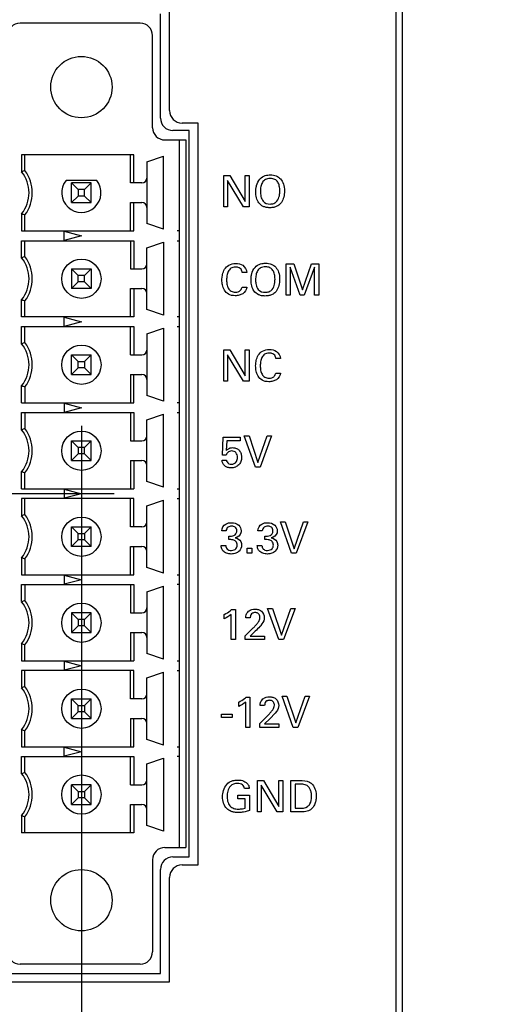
# Model space of a CAD drawing. Header units: inches. Extents: x 0.2 to 16.8, y 0.2 to 10.8.
# Tile 6 of 23: x 8.5 to 9.3, y 4.4 to 6. Entities that reach past the tile are written whole.
import ezdxf

# ---------------------------------------------------------------- set-up
doc = ezdxf.new("R2010")
doc.units = ezdxf.units.IN
doc.header["$LTSCALE"] = 0.935
doc.header["$MEASUREMENT"] = 0
doc.layers.get('0').update_dxf_attribs({"linetype": 'CONTINUOUS'})
doc.layers.add('DATUMCURVES', color=7, linetype='CONTINUOUS')
doc.layers.add('DIMENSIONS', color=7, linetype='CONTINUOUS')
doc.styles.get("Standard").update_dxf_attribs({"font": 'txt', "width": 0.8})
doc.dimstyles.new('DIMSTYLE_1', dxfattribs={"dimtxt": 0.125, "dimasz": 0.18, "dimexe": 0.125, "dimexo": 0.0625, "dimgap": 0.03125, "dimtad": 0, "dimtih": 1, "dimtoh": 1, "dimdec": 3, "dimzin": 4, "dimdsep": 46, "dimtxsty": 'STANDARD', "dimblk": '_FILLED', "dimblk1": '_FILLED', "dimblk2": '_FILLED', "dimcen": 0.09, "dimadec": 0, "dimazin": 0, "dimtp": 0.005, "dimtm": 0.005, "dimtfac": 1, "dimtdec": 3, "dimtofl": 0, "dimtmove": 0, "dimatfit": 3, "dimldrblk": '_FILLED', "dimfxl": 1, "dimtolj": 1, "dimtzin": 4, "dimarcsym": 0})

# ---------------------------------------------------------------- blocks, each defined once
blk = doc.blocks.new('*D0')
at = {"layer": 'DIMENSIONS', "color": 2, "linetype": 'CONTINUOUS'}
blk.add_line((8.68, 5.2211), (7.6667, 5.2211), dxfattribs=at)
at = {"layer": 'DIMENSIONS', "color": 2, "linetype": 'CONTINUOUS', "insert": (7.6042, 5.2836), "char_height": 0.125, "width": 1.325, "attachment_point": 3, "line_spacing_factor": 0.9}
blk.add_mtext('1.804{\\Ftxt.shx;\\W1.000000;\\H0.125000; }[45.82]', dxfattribs=at)
blk = doc.blocks.new('_FILLED')
at = {"color": 0, "linetype": 'BYBLOCK'}
blk.add_solid([(0, 0), (-1, 0.1736), (-1, -0.1736)], dxfattribs=at)
blk = doc.blocks.new('*D5')
at = {"layer": 'DIMENSIONS', "color": 2, "linetype": 'CONTINUOUS'}
blk.add_line((8.4718, 7.2019), (7.6667, 7.2019), dxfattribs=at)
at = {"layer": 'DIMENSIONS', "color": 2, "linetype": 'CONTINUOUS', "insert": (7.6042, 7.2644), "char_height": 0.125, "width": 1.325, "attachment_point": 3, "line_spacing_factor": 0.9}
blk.add_mtext('3.785{\\Ftxt.shx;\\W1.000000;\\H0.125000; }[96.13]', dxfattribs=at)
blk = doc.blocks.new('*D9')
at = {"layer": 'DIMENSIONS', "color": 2, "linetype": 'CONTINUOUS'}
for p, q in [((8.6273, 5.3297), (8.6273, 4.3716)), ((8.6273, 4.3716), (8.4342, 4.2888)), ((8.4342, 4.2888), (8.4342, 2.5335))]:
    blk.add_line(p, q, dxfattribs=at)
at = {"layer": 'DIMENSIONS', "color": 2, "linetype": 'CONTINUOUS', "insert": (8.3717, 2.471), "char_height": 0.125, "width": 1.125, "attachment_point": 3, "rotation": 90, "line_spacing_factor": 0.9}
blk.add_mtext('.021{\\Ftxt.shx;\\W1.000000;\\H0.125000; }[0.53]', dxfattribs=at)
blk = doc.blocks.new('*D16')
at = {"layer": 'DIMENSIONS', "color": 2, "linetype": 'CONTINUOUS'}
blk.add_line((9.2047, 8.3609), (9.8297, 8.3609), dxfattribs=at)
at = {"layer": 'DIMENSIONS', "color": 2, "linetype": 'CONTINUOUS', "insert": (9.8922, 8.4234), "char_height": 0.125, "width": 1.425, "attachment_point": 1, "line_spacing_factor": 0.9}
blk.add_mtext('4.944{\\Ftxt.shx;\\W1.000000;\\H0.125000; }[125.57]', dxfattribs=at)

msp = doc.modelspace()

# ---------------------------------------------------------------- linework, layer by layer
at = {"color": 7, "linetype": 'CONTINUOUS'}
for p, q in [((9.1422, 3.9179), (9.1422, 8.3609)), ((9.1322, 4.2609), (9.1322, 8.3309)), ((8.7689, 5.8351), (8.7689, 6.0021)), ((8.7542, 5.8231), (8.7542, 5.9901)), ((8.7218, 5.9751), (8.5289, 5.9751)), ((8.7415, 5.8077), (8.7415, 5.9554)), ((8.8149, 5.8151), (8.7889, 5.8151)), ((8.8149, 4.6261), (8.8149, 5.8151)), ((8.8002, 5.8031), (8.7742, 5.8031)), ((8.8002, 4.6391), (8.8002, 5.8031)), ((8.7612, 5.7881), (8.7946, 5.7881)), ((8.7848, 4.6542), (8.7848, 5.7881)), ((8.7946, 5.7881), (8.7946, 4.6542)), ((8.5315, 5.7644), (8.5315, 5.737)), ((8.7113, 5.7644), (8.5315, 5.7644)), ((8.5368, 5.7389), (8.5368, 5.7644)), ((8.706, 5.7192), (8.706, 5.7644)), ((8.7113, 5.7192), (8.7113, 5.7644)), ((8.7324, 5.7528), (8.7592, 5.7621)), ((8.7592, 5.6448), (8.7592, 5.7621)), ((8.7324, 5.7528), (8.7324, 5.654)), ((8.6519, 5.7231), (8.6027, 5.7231)), ((8.6116, 5.6877), (8.6116, 5.7192)), ((8.643, 5.7192), (8.6116, 5.7192)), ((8.6221, 5.7086), (8.6116, 5.7192)), ((8.643, 5.7192), (8.6325, 5.7086)), ((8.643, 5.6877), (8.643, 5.7192)), ((8.7245, 5.7192), (8.706, 5.7192)), ((8.6221, 5.6982), (8.6116, 5.6877)), ((8.6221, 5.7086), (8.6221, 5.6982)), ((8.6325, 5.7086), (8.6221, 5.7086)), ((8.6325, 5.6982), (8.6221, 5.6982)), ((8.6325, 5.6982), (8.6325, 5.7086)), ((8.643, 5.6877), (8.6325, 5.6982)), ((8.6116, 5.6877), (8.643, 5.6877)), ((8.706, 5.6424), (8.706, 5.6877)), ((8.706, 5.6877), (8.7245, 5.6877)), ((8.7113, 5.6424), (8.7113, 5.6877)), ((8.5315, 5.6698), (8.5315, 5.6424)), ((8.5368, 5.6424), (8.5368, 5.668)), ((8.7592, 5.6448), (8.7324, 5.654)), ((8.5315, 5.6424), (8.7113, 5.6424)), ((8.5997, 5.6419), (8.6273, 5.6345)), ((8.5997, 5.6271), (8.5997, 5.6419)), ((8.6273, 5.6345), (8.5997, 5.6271)), ((8.7848, 5.6424), (8.7808, 5.6424)), ((8.5315, 5.5993), (8.5315, 5.6266)), ((8.5315, 5.6266), (8.7113, 5.6266)), ((8.5368, 5.6011), (8.5368, 5.6266)), ((8.706, 5.6266), (8.706, 5.5814)), ((8.7113, 5.6266), (8.7113, 5.5814)), ((8.7324, 5.615), (8.7592, 5.6243)), ((8.7592, 5.6243), (8.7592, 5.507)), ((8.7808, 5.6266), (8.7848, 5.6266)), ((8.7324, 5.5162), (8.7324, 5.615)), ((8.6116, 5.5814), (8.643, 5.5814)), ((8.6221, 5.5708), (8.6116, 5.5814)), ((8.6116, 5.5814), (8.6116, 5.5499)), ((8.6325, 5.5708), (8.6221, 5.5708)), ((8.6221, 5.5604), (8.6221, 5.5708)), ((8.643, 5.5814), (8.6325, 5.5708)), ((8.6325, 5.5604), (8.6325, 5.5708)), ((8.643, 5.5814), (8.643, 5.5499)), ((8.706, 5.5814), (8.7245, 5.5814)), ((8.6116, 5.5499), (8.6221, 5.5604)), ((8.6325, 5.5604), (8.6221, 5.5604)), ((8.643, 5.5499), (8.6325, 5.5604)), ((8.643, 5.5499), (8.6116, 5.5499)), ((8.706, 5.5499), (8.7245, 5.5499)), ((8.706, 5.5046), (8.706, 5.5499)), ((8.7113, 5.5499), (8.7113, 5.5046)), ((8.5315, 5.5046), (8.5315, 5.532)), ((8.5368, 5.5046), (8.5368, 5.5302)), ((8.7592, 5.507), (8.7324, 5.5162)), ((8.7113, 5.5046), (8.5315, 5.5046)), ((8.5997, 5.5041), (8.6273, 5.4967)), ((8.5997, 5.4893), (8.5997, 5.5041)), ((8.6273, 5.4967), (8.5997, 5.4893)), ((8.7848, 5.5046), (8.7808, 5.5046)), ((8.5315, 5.4615), (8.5315, 5.4889)), ((8.5315, 5.4889), (8.7113, 5.4889)), ((8.5368, 5.4633), (8.5368, 5.4889)), ((8.706, 5.4436), (8.706, 5.4889)), ((8.7113, 5.4889), (8.7113, 5.4436)), ((8.7324, 5.4772), (8.7592, 5.4865)), ((8.7324, 5.4772), (8.7324, 5.3784)), ((8.7592, 5.4865), (8.7592, 5.3692)), ((8.7808, 5.4889), (8.7848, 5.4889)), ((8.6116, 5.4436), (8.643, 5.4436)), ((8.6221, 5.433), (8.6116, 5.4436)), ((8.6116, 5.4121), (8.6116, 5.4436)), ((8.6221, 5.433), (8.6325, 5.433)), ((8.6221, 5.4226), (8.6221, 5.433)), ((8.643, 5.4436), (8.6325, 5.433)), ((8.6325, 5.433), (8.6325, 5.4226)), ((8.643, 5.4121), (8.643, 5.4436)), ((8.706, 5.4436), (8.7245, 5.4436)), ((8.6221, 5.4226), (8.6116, 5.4121)), ((8.6325, 5.4226), (8.6221, 5.4226)), ((8.643, 5.4121), (8.6325, 5.4226)), ((8.6116, 5.4121), (8.643, 5.4121)), ((8.706, 5.4121), (8.7245, 5.4121)), ((8.706, 5.4121), (8.706, 5.3668)), ((8.7113, 5.3668), (8.7113, 5.4121)), ((8.5315, 5.3668), (8.5315, 5.3942)), ((8.5368, 5.3924), (8.5368, 5.3668)), ((8.5315, 5.3668), (8.7113, 5.3668)), ((8.5997, 5.3663), (8.6273, 5.3589)), ((8.5997, 5.3663), (8.5997, 5.3515)), ((8.7592, 5.3692), (8.7324, 5.3784)), ((8.7848, 5.3668), (8.7808, 5.3668)), ((8.5315, 5.3511), (8.7113, 5.3511)), ((8.5315, 5.3237), (8.5315, 5.3511)), ((8.5368, 5.3511), (8.5368, 5.3255)), ((8.6273, 5.3589), (8.5997, 5.3515)), ((8.706, 5.3511), (8.706, 5.3058)), ((8.7113, 5.3511), (8.7113, 5.3058)), ((8.7808, 5.3511), (8.7848, 5.3511)), ((8.7324, 5.3394), (8.7592, 5.3487)), ((8.7324, 5.2406), (8.7324, 5.3394)), ((8.7592, 5.2314), (8.7592, 5.3487)), ((8.6116, 5.3058), (8.643, 5.3058)), ((8.6221, 5.2952), (8.6116, 5.3058)), ((8.6116, 5.2743), (8.6116, 5.3058)), ((8.6325, 5.2952), (8.643, 5.3058)), ((8.643, 5.2743), (8.643, 5.3058)), ((8.706, 5.3058), (8.7245, 5.3058)), ((8.6325, 5.2952), (8.6221, 5.2952)), ((8.6221, 5.2952), (8.6221, 5.2848)), ((8.6325, 5.2848), (8.6325, 5.2952)), ((8.6221, 5.2848), (8.6116, 5.2743)), ((8.6116, 5.2743), (8.643, 5.2743)), ((8.6325, 5.2848), (8.6221, 5.2848)), ((8.643, 5.2743), (8.6325, 5.2848)), ((8.706, 5.2743), (8.7245, 5.2743)), ((8.706, 5.2743), (8.706, 5.229)), ((8.7113, 5.2743), (8.7113, 5.229)), ((8.5315, 5.229), (8.5315, 5.2564)), ((8.5368, 5.229), (8.5368, 5.2546)), ((8.7592, 5.2314), (8.7324, 5.2406)), ((8.5315, 5.229), (8.7113, 5.229)), ((8.5997, 5.2285), (8.6273, 5.2211)), ((8.5997, 5.2285), (8.5997, 5.2137)), ((8.7808, 5.229), (8.7848, 5.229)), ((8.7113, 5.2133), (8.5315, 5.2133)), ((8.5315, 5.2133), (8.5315, 5.1859)), ((8.5368, 5.1877), (8.5368, 5.2133)), ((8.6273, 5.2211), (8.5997, 5.2137)), ((8.706, 5.168), (8.706, 5.2133)), ((8.7113, 5.168), (8.7113, 5.2133)), ((8.7324, 5.2016), (8.7592, 5.2109)), ((8.7592, 5.0936), (8.7592, 5.2109)), ((8.7808, 5.2133), (8.7848, 5.2133)), ((8.7324, 5.1028), (8.7324, 5.2016)), ((8.6116, 5.168), (8.643, 5.168)), ((8.6221, 5.1574), (8.6116, 5.168)), ((8.6116, 5.1365), (8.6116, 5.168)), ((8.643, 5.168), (8.6325, 5.1574)), ((8.643, 5.1365), (8.643, 5.168)), ((8.7245, 5.168), (8.706, 5.168)), ((8.6116, 5.1365), (8.6221, 5.147)), ((8.6221, 5.1574), (8.6325, 5.1574)), ((8.6221, 5.147), (8.6221, 5.1574)), ((8.6325, 5.147), (8.6221, 5.147)), ((8.6325, 5.1574), (8.6325, 5.147)), ((8.6325, 5.147), (8.643, 5.1365)), ((8.643, 5.1365), (8.6116, 5.1365)), ((8.706, 5.1365), (8.7245, 5.1365)), ((8.706, 5.0912), (8.706, 5.1365)), ((8.7113, 5.0912), (8.7113, 5.1365)), ((8.5315, 5.1186), (8.5315, 5.0912)), ((8.5368, 5.1168), (8.5368, 5.0912)), ((8.7592, 5.0936), (8.7324, 5.1028)), ((8.5315, 5.0912), (8.7113, 5.0912)), ((8.5997, 5.0907), (8.6273, 5.0833)), ((8.5997, 5.0907), (8.5997, 5.076)), ((8.6273, 5.0833), (8.5997, 5.076)), ((8.7808, 5.0912), (8.7848, 5.0912)), ((8.5315, 5.0755), (8.7113, 5.0755)), ((8.5315, 5.0481), (8.5315, 5.0755)), ((8.5368, 5.0755), (8.5368, 5.0499)), ((8.706, 5.0755), (8.706, 5.0302)), ((8.7113, 5.0755), (8.7113, 5.0302)), ((8.7324, 5.0639), (8.7592, 5.0731)), ((8.7592, 4.9558), (8.7592, 5.0731)), ((8.7848, 5.0755), (8.7808, 5.0755)), ((8.7324, 5.0639), (8.7324, 4.965)), ((8.643, 5.0302), (8.6116, 5.0302)), ((8.6221, 5.0196), (8.6116, 5.0302)), ((8.6116, 5.0302), (8.6116, 4.9987)), ((8.6325, 5.0196), (8.6221, 5.0196)), ((8.6221, 5.0196), (8.6221, 5.0092)), ((8.643, 5.0302), (8.6325, 5.0196)), ((8.6325, 5.0092), (8.6325, 5.0196)), ((8.643, 4.9987), (8.643, 5.0302)), ((8.706, 5.0302), (8.7245, 5.0302)), ((8.6221, 5.0092), (8.6116, 4.9987)), ((8.6325, 5.0092), (8.6221, 5.0092)), ((8.643, 4.9987), (8.6325, 5.0092)), ((8.6116, 4.9987), (8.643, 4.9987)), ((8.706, 4.9987), (8.7245, 4.9987)), ((8.706, 4.9987), (8.706, 4.9534)), ((8.7113, 4.9987), (8.7113, 4.9534)), ((8.5315, 4.9808), (8.5315, 4.9534)), ((8.5368, 4.9534), (8.5368, 4.979)), ((8.7592, 4.9558), (8.7324, 4.965)), ((8.5315, 4.9534), (8.7113, 4.9534)), ((8.5997, 4.9529), (8.6273, 4.9455)), ((8.5997, 4.9529), (8.5997, 4.9382)), ((8.6273, 4.9455), (8.5997, 4.9382)), ((8.7808, 4.9534), (8.7848, 4.9534)), ((8.7113, 4.9377), (8.5315, 4.9377)), ((8.5315, 4.9377), (8.5315, 4.9103)), ((8.5368, 4.9121), (8.5368, 4.9377)), ((8.706, 4.8924), (8.706, 4.9377)), ((8.7113, 4.8924), (8.7113, 4.9377)), ((8.7324, 4.9261), (8.7592, 4.9353)), ((8.7324, 4.8272), (8.7324, 4.9261)), ((8.7592, 4.818), (8.7592, 4.9353)), ((8.7808, 4.9377), (8.7848, 4.9377)), ((8.6116, 4.8924), (8.643, 4.8924)), ((8.6221, 4.8818), (8.6116, 4.8924)), ((8.6116, 4.8609), (8.6116, 4.8924)), ((8.643, 4.8924), (8.6325, 4.8818)), ((8.643, 4.8609), (8.643, 4.8924)), ((8.7245, 4.8924), (8.706, 4.8924)), ((8.6221, 4.8818), (8.6325, 4.8818)), ((8.6221, 4.8714), (8.6221, 4.8818)), ((8.6325, 4.8818), (8.6325, 4.8714)), ((8.6221, 4.8714), (8.6116, 4.8609)), ((8.6116, 4.8609), (8.643, 4.8609)), ((8.6325, 4.8714), (8.6221, 4.8714)), ((8.643, 4.8609), (8.6325, 4.8714)), ((8.706, 4.8609), (8.7245, 4.8609)), ((8.706, 4.8609), (8.706, 4.8156)), ((8.7113, 4.8156), (8.7113, 4.8609)), ((8.5315, 4.843), (8.5315, 4.8156)), ((8.5368, 4.8156), (8.5368, 4.8412)), ((8.5315, 4.8156), (8.7113, 4.8156)), ((8.5997, 4.8151), (8.6273, 4.8077)), ((8.5997, 4.8004), (8.5997, 4.8151)), ((8.7592, 4.818), (8.7324, 4.8272)), ((8.7808, 4.8156), (8.7848, 4.8156)), ((8.5315, 4.7999), (8.7113, 4.7999)), ((8.5315, 4.7725), (8.5315, 4.7999)), ((8.5368, 4.7743), (8.5368, 4.7999)), ((8.6273, 4.8077), (8.5997, 4.8004)), ((8.706, 4.7546), (8.706, 4.7999)), ((8.7113, 4.7999), (8.7113, 4.7546)), ((8.7324, 4.7883), (8.7592, 4.7975)), ((8.7592, 4.7975), (8.7592, 4.6802)), ((8.7848, 4.7999), (8.7808, 4.7999)), ((8.7324, 4.6894), (8.7324, 4.7883)), ((8.643, 4.7546), (8.6116, 4.7546)), ((8.6116, 4.7546), (8.6221, 4.744)), ((8.6116, 4.7231), (8.6116, 4.7546)), ((8.643, 4.7546), (8.6325, 4.744)), ((8.643, 4.7231), (8.643, 4.7546)), ((8.706, 4.7546), (8.7245, 4.7546)), ((8.6221, 4.744), (8.6325, 4.744)), ((8.6221, 4.744), (8.6221, 4.7337)), ((8.6325, 4.744), (8.6325, 4.7337)), ((8.6221, 4.7337), (8.6116, 4.7231)), ((8.6116, 4.7231), (8.643, 4.7231)), ((8.6325, 4.7337), (8.6221, 4.7337)), ((8.6325, 4.7337), (8.643, 4.7231)), ((8.706, 4.7231), (8.7245, 4.7231)), ((8.706, 4.6778), (8.706, 4.7231)), ((8.7113, 4.7231), (8.7113, 4.6778)), ((8.5315, 4.7052), (8.5315, 4.6778)), ((8.5368, 4.6778), (8.5368, 4.7034)), ((8.7592, 4.6802), (8.7324, 4.6894)), ((8.7113, 4.6778), (8.5315, 4.6778)), ((8.7612, 4.6542), (8.7946, 4.6542)), ((8.7742, 4.6391), (8.8002, 4.6391)), ((8.7415, 4.6345), (8.7415, 4.4869)), ((8.7889, 4.6261), (8.8149, 4.6261)), ((8.7542, 4.4521), (8.7542, 4.6191)), ((8.7689, 4.4391), (8.7689, 4.6061)), ((8.7218, 4.4672), (8.5289, 4.4672)), ((8.4942, 4.4521), (8.7542, 4.4521)), ((8.4789, 4.4391), (8.7689, 4.4391))]:
    msp.add_line(p, q, dxfattribs=at)
for centre, radius in [((8.6273, 5.8727), 0.0492), ((8.6273, 5.5656), 0.0315), ((8.6273, 5.4278), 0.0315), ((8.6273, 5.29), 0.0315), ((8.6273, 5.1522), 0.0315), ((8.6273, 5.0144), 0.0315), ((8.6273, 4.8766), 0.0315), ((8.6273, 4.7389), 0.0315), ((8.6273, 4.5696), 0.0492)]:
    msp.add_circle(centre, radius, dxfattribs=at)
for centre, radius, start, end in [((8.5289, 5.9554), 0.0197, 90, 180), ((8.7218, 5.9554), 0.0197, 0, 90), ((8.7742, 5.8231), 0.02, 180, 270), ((8.7889, 5.8351), 0.02, 180, 270), ((8.7612, 5.8077), 0.0197, 180, 270), ((8.6468, 5.4085), 0.3482, 108.4242, 109.3414), ((8.4895, 5.7034), 0.0538, 321.2958, 38.7042), ((8.4895, 5.7034), 0.0591, 323.1302, 36.8682), ((8.6273, 5.7034), 0.0315, 141.3178, 38.6822), ((8.7245, 5.727), 0.00787, 270, 360), ((8.7245, 5.6798), 0.00787, 0, 90), ((8.6468, 5.9984), 0.3483, 250.6596, 251.5766), ((8.6468, 5.2707), 0.3482, 108.4238, 109.3409), ((8.4895, 5.5656), 0.0538, 321.2958, 38.7042), ((8.4895, 5.5656), 0.0591, 323.1302, 36.8682), ((8.7245, 5.5892), 0.00787, 270, 360), ((8.7245, 5.542), 0.00787, 0, 90), ((8.6468, 5.8606), 0.3483, 250.6596, 251.5766), ((8.6468, 5.1329), 0.3482, 108.4238, 109.3409), ((8.4895, 5.4278), 0.0538, 321.2958, 38.7042), ((8.4895, 5.4278), 0.0591, 323.1302, 36.8682), ((8.7245, 5.4514), 0.00787, 270, 360), ((8.7245, 5.4042), 0.00787, 0, 90), ((8.6468, 5.7228), 0.3483, 250.6596, 251.5766), ((8.6468, 4.9951), 0.3482, 108.4238, 109.3409), ((8.4895, 5.29), 0.0538, 321.2958, 38.7042), ((8.4895, 5.29), 0.0591, 323.1302, 36.8682), ((8.7245, 5.3137), 0.00787, 270, 360), ((8.7245, 5.2664), 0.00787, 0, 90), ((8.6468, 5.585), 0.3483, 250.6596, 251.5766), ((8.6468, 4.8573), 0.3482, 108.4238, 109.3409), ((8.4895, 5.1522), 0.0538, 321.2958, 38.7042), ((8.4895, 5.1522), 0.0591, 323.1302, 36.8682), ((8.7245, 5.1759), 0.00787, 270, 360), ((8.7245, 5.1286), 0.00787, 0, 90), ((8.6468, 5.4472), 0.3483, 250.6596, 251.5766), ((8.6468, 4.7195), 0.3482, 108.4238, 109.3409), ((8.4895, 5.0144), 0.0591, 323.1302, 36.8682), ((8.4895, 5.0144), 0.0538, 321.2958, 38.7042), ((8.7245, 5.0381), 0.00787, 270, 360), ((8.7245, 4.9908), 0.00787, 0, 90), ((8.6468, 5.3095), 0.3483, 250.6596, 251.5766), ((8.6468, 4.5817), 0.3482, 108.4238, 109.3409), ((8.4895, 4.8766), 0.0538, 321.2958, 38.7042), ((8.4895, 4.8766), 0.0591, 323.1302, 36.8682), ((8.7245, 4.9003), 0.00787, 270, 360), ((8.7245, 4.853), 0.00787, 0, 90), ((8.6468, 5.1717), 0.3483, 250.6596, 251.5766), ((8.6468, 4.4439), 0.3482, 108.4238, 109.3409), ((8.4895, 4.7389), 0.0538, 321.2958, 38.7042), ((8.4895, 4.7389), 0.0591, 323.1302, 36.8682), ((8.7245, 4.7625), 0.00787, 270, 360), ((8.7245, 4.7152), 0.00787, 0, 90), ((8.6468, 5.0339), 0.3483, 250.6596, 251.5766), ((8.7612, 4.6345), 0.0197, 90, 180), ((8.7742, 4.6191), 0.02, 90, 180), ((8.7889, 4.6061), 0.02, 90, 180), ((8.5289, 4.4869), 0.0197, 180, 270), ((8.7218, 4.4869), 0.0197, 270, 360)]:
    msp.add_arc(centre, radius, start, end, dxfattribs=at)
at = {"layer": 'DATUMCURVES', "color": 40, "linetype": 'CONTINUOUS'}
for p, q in [((8.8556, 5.7308), (8.8652, 5.7308)), ((8.8556, 5.6806), (8.8556, 5.7308)), ((8.8652, 5.7308), (8.8899, 5.6893)), ((8.8899, 5.7308), (8.8963, 5.7308)), ((8.8899, 5.6893), (8.8899, 5.7308)), ((8.8963, 5.7308), (8.8963, 5.6806)), ((8.8619, 5.7232), (8.8619, 5.6806)), ((8.8874, 5.6806), (8.8619, 5.7232)), ((8.8619, 5.6806), (8.8556, 5.6806)), ((8.8963, 5.6806), (8.8874, 5.6806)), ((8.9556, 5.5893), (8.9679, 5.5893)), ((8.9556, 5.5391), (8.9556, 5.5893)), ((8.9679, 5.5893), (8.982, 5.5479)), ((8.982, 5.5479), (8.9966, 5.5893)), ((8.9966, 5.5893), (9.008, 5.5893)), ((9.008, 5.5893), (9.008, 5.5391)), ((8.8927, 5.5757), (8.8853, 5.5757)), ((8.9782, 5.5391), (8.9623, 5.584)), ((8.9623, 5.584), (8.9623, 5.5391)), ((9.0012, 5.5843), (8.9848, 5.5391)), ((9.0012, 5.5391), (9.0012, 5.5843)), ((8.885, 5.5523), (8.8926, 5.5523)), ((8.9623, 5.5391), (8.9556, 5.5391)), ((8.9848, 5.5391), (8.9782, 5.5391)), ((9.008, 5.5391), (9.0012, 5.5391)), ((8.8556, 5.4515), (8.8652, 5.4515)), ((8.8556, 5.4013), (8.8556, 5.4515)), ((8.8874, 5.4013), (8.8619, 5.4439)), ((8.8619, 5.4439), (8.8619, 5.4013)), ((8.8652, 5.4515), (8.8899, 5.41)), ((8.8899, 5.4515), (8.8963, 5.4515)), ((8.8899, 5.41), (8.8899, 5.4515)), ((8.8963, 5.4515), (8.8963, 5.4013)), ((8.9468, 5.4379), (8.9393, 5.4379)), ((8.939, 5.4145), (8.9466, 5.4145)), ((8.8619, 5.4013), (8.8556, 5.4013)), ((8.8963, 5.4013), (8.8874, 5.4013)), ((8.8535, 5.2831), (8.8548, 5.3117)), ((8.8548, 5.3117), (8.8818, 5.3117)), ((8.8607, 5.3061), (8.8598, 5.2905)), ((8.8818, 5.3061), (8.8607, 5.3061)), ((8.8818, 5.3117), (8.8818, 5.3061)), ((8.8886, 5.3138), (8.8963, 5.3138)), ((8.9064, 5.2636), (8.8886, 5.3138)), ((8.8963, 5.3138), (8.9105, 5.2709)), ((8.9105, 5.2709), (8.9255, 5.3138)), ((8.9325, 5.3138), (8.9141, 5.2636)), ((8.9255, 5.3138), (8.9325, 5.3138)), ((8.8529, 5.275), (8.8601, 5.275)), ((8.8598, 5.2831), (8.8535, 5.2831)), ((8.9141, 5.2636), (8.9064, 5.2636)), ((8.9465, 5.1758), (8.9542, 5.1758)), ((8.9643, 5.1257), (8.9465, 5.1758)), ((8.9542, 5.1758), (8.9684, 5.133)), ((8.9684, 5.133), (8.9834, 5.1758)), ((8.9904, 5.1758), (8.972, 5.1257)), ((8.9834, 5.1758), (8.9904, 5.1758)), ((8.8594, 5.1615), (8.8524, 5.1615)), ((8.9173, 5.1615), (8.9103, 5.1615)), ((8.8638, 5.1476), (8.8638, 5.1532)), ((8.9217, 5.1476), (8.9217, 5.1532)), ((8.8516, 5.138), (8.859, 5.138)), ((8.8932, 5.134), (8.9009, 5.134)), ((8.8932, 5.1257), (8.8932, 5.134)), ((8.9009, 5.134), (8.9009, 5.1257)), ((8.9095, 5.138), (8.9169, 5.138)), ((8.9009, 5.1257), (8.8932, 5.1257)), ((8.972, 5.1257), (8.9643, 5.1257)), ((8.8683, 5.0353), (8.8745, 5.0353)), ((8.8745, 5.0353), (8.8745, 4.9872)), ((8.9261, 5.0374), (8.9339, 5.0374)), ((8.944, 4.9872), (8.9261, 5.0374)), ((8.9339, 5.0374), (8.9481, 4.9945)), ((8.9481, 4.9945), (8.9631, 5.0374)), ((8.9701, 5.0374), (8.9516, 4.9872)), ((8.9631, 5.0374), (8.9701, 5.0374)), ((8.8566, 5.0208), (8.8566, 5.0277)), ((8.8678, 4.9872), (8.8678, 5.0277)), ((8.8982, 5.0221), (8.8909, 5.0221)), ((8.8902, 4.9935), (8.9028, 5.0059)), ((8.8745, 4.9872), (8.8678, 4.9872)), ((8.8902, 4.9872), (8.8902, 4.9935)), ((8.9208, 4.9872), (8.8902, 4.9872)), ((8.9063, 5.0007), (8.898, 4.9927)), ((8.898, 4.9927), (8.9208, 4.9927)), ((8.9208, 4.9927), (8.9208, 4.9872)), ((8.9516, 4.9872), (8.944, 4.9872)), ((8.8914, 4.8948), (8.8976, 4.8948)), ((8.8976, 4.8948), (8.8976, 4.8467)), ((8.9493, 4.8968), (8.957, 4.8968)), ((8.9671, 4.8467), (8.9493, 4.8968)), ((8.957, 4.8968), (8.9712, 4.854)), ((8.9712, 4.854), (8.9862, 4.8968)), ((8.9932, 4.8968), (8.9747, 4.8467)), ((8.9862, 4.8968), (8.9932, 4.8968)), ((8.8797, 4.8802), (8.8797, 4.8872)), ((8.8909, 4.8467), (8.8909, 4.8872)), ((8.9213, 4.8816), (8.9141, 4.8816)), ((8.8519, 4.8676), (8.8693, 4.8676)), ((8.8519, 4.8623), (8.8519, 4.8676)), ((8.8693, 4.8623), (8.8519, 4.8623)), ((8.8693, 4.8676), (8.8693, 4.8623)), ((8.9134, 4.853), (8.9259, 4.8654)), ((8.9295, 4.8602), (8.9211, 4.8522)), ((8.9384, 4.8696), (8.9295, 4.8602)), ((8.8976, 4.8467), (8.8909, 4.8467)), ((8.9134, 4.8467), (8.9134, 4.853)), ((8.9439, 4.8467), (8.9134, 4.8467)), ((8.9211, 4.8522), (8.9439, 4.8522)), ((8.9439, 4.8522), (8.9439, 4.8467)), ((8.9747, 4.8467), (8.9671, 4.8467)), ((8.9096, 4.7614), (8.9193, 4.7614)), ((8.9096, 4.7113), (8.9096, 4.7614)), ((8.9414, 4.7113), (8.9159, 4.7539)), ((8.9159, 4.7539), (8.9159, 4.7113)), ((8.9193, 4.7614), (8.9439, 4.72)), ((8.9439, 4.7614), (8.9503, 4.7614)), ((8.9439, 4.72), (8.9439, 4.7614)), ((8.9503, 4.7614), (8.9503, 4.7113)), ((8.9632, 4.7614), (8.9777, 4.7614)), ((8.9632, 4.7113), (8.9632, 4.7614)), ((8.9784, 4.7557), (8.9701, 4.7557)), ((8.9701, 4.7557), (8.9701, 4.717)), ((8.8784, 4.7379), (8.8968, 4.7379)), ((8.8784, 4.7322), (8.8784, 4.7379)), ((8.8966, 4.7489), (8.8891, 4.7489)), ((8.8968, 4.7379), (8.8968, 4.7132)), ((8.8899, 4.7322), (8.8784, 4.7322)), ((8.8899, 4.7173), (8.8899, 4.7322)), ((8.9159, 4.7113), (8.9096, 4.7113)), ((8.9503, 4.7113), (8.9414, 4.7113)), ((8.9773, 4.7113), (8.9632, 4.7113)), ((8.9701, 4.717), (8.9769, 4.717))]:
    msp.add_line(p, q, dxfattribs=at)
for points, knots in [([(8.9136, 5.7253), (8.9162, 5.7282), (8.9223, 5.7315), (8.93, 5.7323), (8.9353, 5.7318), (8.9413, 5.7301), (8.9473, 5.726), (8.9519, 5.718), (8.9534, 5.7073), (8.9523, 5.6961), (8.9495, 5.6894), (8.9469, 5.6863), (8.9463, 5.6857)], [0, 0, 0, 0, 0.093978, 0.187955, 0.2579, 0.327844, 0.467733, 0.607623, 0.747512, 0.857289, 0.967067, 1, 1, 1, 1]), ([(8.9463, 5.6857), (8.9448, 5.6841), (8.9417, 5.6818), (8.9361, 5.6798), (8.9298, 5.6792), (8.9237, 5.6798), (8.9173, 5.6819), (8.9115, 5.6868), (8.9078, 5.6953), (8.907, 5.7031), (8.9072, 5.7099), (8.9084, 5.717), (8.9108, 5.7224), (8.9136, 5.7253)], [0, 0, 0, 0, 0.098302, 0.168518, 0.238734, 0.306019, 0.373303, 0.507873, 0.642443, 0.777013, 0.83276, 0.888506, 1, 1, 1, 1]), ([(8.9456, 5.7062), (8.9456, 5.7091), (8.9451, 5.7144), (8.9426, 5.7209), (8.9388, 5.7245), (8.9345, 5.726), (8.9302, 5.7264), (8.9259, 5.7259), (8.9213, 5.7242), (8.9172, 5.7202), (8.9148, 5.7134), (8.9144, 5.7084), (8.9144, 5.7058)], [0, 0, 0, 0, 0.118467, 0.236934, 0.355402, 0.414635, 0.473869, 0.539635, 0.605402, 0.736934, 0.868467, 1, 1, 1, 1]), ([(8.9189, 5.6899), (8.9217, 5.6864), (8.9281, 5.6848), (8.9361, 5.6859), (8.9422, 5.69), (8.9454, 5.6989), (8.9456, 5.7045), (8.9456, 5.7062)], [0, 0, 0, 0, 0.285197, 0.432645, 0.580093, 0.790047, 1, 1, 1, 1]), ([(8.8532, 5.5689), (8.8533, 5.57), (8.854, 5.5741), (8.8565, 5.5811), (8.8639, 5.5886), (8.8748, 5.5907), (8.8874, 5.5886), (8.8924, 5.5801), (8.8927, 5.5757)], [0, 0, 0, 0, 0.057616, 0.215904, 0.377674, 0.571769, 0.772574, 1, 1, 1, 1]), ([(8.9059, 5.5838), (8.9085, 5.5867), (8.913, 5.5892), (8.9188, 5.5904), (8.9252, 5.5908), (8.9323, 5.5895), (8.9396, 5.5845), (8.9441, 5.5765), (8.9457, 5.5658), (8.9446, 5.5546), (8.9418, 5.5479), (8.9392, 5.5448), (8.9386, 5.5442)], [0, 0, 0, 0, 0.09375, 0.140625, 0.1875, 0.327468, 0.467435, 0.607403, 0.74737, 0.857209, 0.967048, 1, 1, 1, 1]), ([(8.8853, 5.5757), (8.8852, 5.5764), (8.8849, 5.5782), (8.8835, 5.5811), (8.8807, 5.5833), (8.8775, 5.5842), (8.8742, 5.5845), (8.8705, 5.5841), (8.8661, 5.5821), (8.8623, 5.5773), (8.8606, 5.5706), (8.8601, 5.5636), (8.8604, 5.559), (8.8608, 5.5567)], [0, 0, 0, 0, 0.042183, 0.106193, 0.187357, 0.239227, 0.303172, 0.384431, 0.455041, 0.587987, 0.726774, 0.860313, 1, 1, 1, 1]), ([(8.9386, 5.5442), (8.9371, 5.5426), (8.934, 5.5403), (8.9284, 5.5384), (8.9221, 5.5377), (8.9159, 5.5383), (8.9096, 5.5404), (8.9038, 5.5453), (8.9001, 5.5538), (8.8993, 5.5616), (8.8995, 5.5684), (8.9007, 5.5755), (8.9031, 5.5809), (8.9059, 5.5838)], [0, 0, 0, 0, 0.098421, 0.168722, 0.239023, 0.306282, 0.373542, 0.50806, 0.642579, 0.777097, 0.832823, 0.888549, 1, 1, 1, 1]), ([(8.9379, 5.5647), (8.9379, 5.5676), (8.9374, 5.5729), (8.9349, 5.5794), (8.931, 5.583), (8.9268, 5.5845), (8.9225, 5.5849), (8.9182, 5.5844), (8.9135, 5.5827), (8.9095, 5.5787), (8.9071, 5.5719), (8.9067, 5.5666), (8.9067, 5.5636), (8.9067, 5.5633)], [0, 0, 0, 0, 0.116726, 0.233451, 0.350177, 0.408539, 0.466902, 0.531616, 0.59633, 0.725758, 0.855186, 0.984613, 1, 1, 1, 1]), ([(8.8926, 5.5523), (8.8922, 5.5482), (8.8883, 5.542), (8.8803, 5.5389), (8.8724, 5.5379), (8.8632, 5.5397), (8.8562, 5.547), (8.8538, 5.5541), (8.8529, 5.5596), (8.8527, 5.5637), (8.8529, 5.5668), (8.8531, 5.5685), (8.8532, 5.5689)], [0, 0, 0, 0, 0.185132, 0.27852, 0.374223, 0.537582, 0.671702, 0.801904, 0.864377, 0.92184, 0.983495, 1, 1, 1, 1]), ([(8.8608, 5.5567), (8.8612, 5.5545), (8.8625, 5.5502), (8.8673, 5.545), (8.8735, 5.5438), (8.8789, 5.5444), (8.8825, 5.5466), (8.8844, 5.5496), (8.8848, 5.5515), (8.885, 5.5523)], [0, 0, 0, 0, 0.191266, 0.371037, 0.578931, 0.706254, 0.831954, 0.930537, 1, 1, 1, 1]), ([(8.9067, 5.5633), (8.9068, 5.5608), (8.9073, 5.5555), (8.9094, 5.5506), (8.9111, 5.5484)], [0, 0, 0, 0, 0.470588, 1, 1, 1, 1]), ([(8.9111, 5.5484), (8.914, 5.5449), (8.9204, 5.5433), (8.9284, 5.5444), (8.9345, 5.5485), (8.9377, 5.5574), (8.9379, 5.563), (8.9379, 5.5647)], [0, 0, 0, 0, 0.285102, 0.432552, 0.580003, 0.790002, 1, 1, 1, 1]), ([(8.9072, 5.4311), (8.9073, 5.4322), (8.908, 5.4363), (8.9105, 5.4433), (8.9179, 5.4508), (8.9289, 5.4528), (8.9414, 5.4507), (8.9464, 5.4423), (8.9468, 5.4379)], [0, 0, 0, 0, 0.057609, 0.215851, 0.377586, 0.571689, 0.772528, 1, 1, 1, 1]), ([(8.9393, 5.4379), (8.9392, 5.4386), (8.9389, 5.4404), (8.9375, 5.4433), (8.9348, 5.4454), (8.9315, 5.4464), (8.9282, 5.4467), (8.9245, 5.4463), (8.9201, 5.4442), (8.9164, 5.4394), (8.9146, 5.4327), (8.9141, 5.4261), (8.9144, 5.4218), (8.9147, 5.4198)], [0, 0, 0, 0, 0.043021, 0.108346, 0.19122, 0.244178, 0.309441, 0.392267, 0.464236, 0.599754, 0.741355, 0.877864, 1, 1, 1, 1]), ([(8.9466, 5.4145), (8.9462, 5.4104), (8.9423, 5.4041), (8.9343, 5.4011), (8.9264, 5.4001), (8.9172, 5.4019), (8.9102, 5.4092), (8.9078, 5.4162), (8.907, 5.4218), (8.9068, 5.4259), (8.9069, 5.429), (8.9071, 5.4307), (8.9072, 5.4311)], [0, 0, 0, 0, 0.185418, 0.278796, 0.374477, 0.537718, 0.671843, 0.802039, 0.864473, 0.921864, 0.983503, 1, 1, 1, 1]), ([(8.9147, 5.4198), (8.9147, 5.4195), (8.9152, 5.417), (8.9165, 5.4124), (8.9213, 5.4072), (8.9275, 5.4059), (8.9329, 5.4066), (8.9366, 5.4088), (8.9384, 5.4118), (8.9388, 5.4137), (8.939, 5.4145)], [0, 0, 0, 0, 0.028123, 0.213808, 0.388312, 0.590263, 0.714233, 0.836178, 0.932062, 1, 1, 1, 1]), ([(8.8598, 5.2905), (8.8609, 5.2916), (8.8628, 5.2932), (8.8664, 5.2947), (8.8708, 5.2952), (8.8763, 5.2942), (8.8811, 5.2904), (8.8838, 5.2851), (8.8847, 5.2789), (8.8836, 5.2725), (8.8812, 5.2688), (8.8797, 5.2673)], [0, 0, 0, 0, 0.092645, 0.157196, 0.235545, 0.36935, 0.487428, 0.606063, 0.731088, 0.86968, 1, 1, 1, 1]), ([(8.8776, 5.2793), (8.8776, 5.2819), (8.8766, 5.2862), (8.8723, 5.2892), (8.8685, 5.2898), (8.8649, 5.2892), (8.8615, 5.2871), (8.8603, 5.2846), (8.8598, 5.2831)], [0, 0, 0, 0, 0.296787, 0.426678, 0.568205, 0.70858, 0.82928, 1, 1, 1, 1]), ([(8.8797, 5.2673), (8.8782, 5.2658), (8.8742, 5.2632), (8.8677, 5.2622), (8.8618, 5.263), (8.8554, 5.2662), (8.853, 5.2716), (8.8529, 5.275)], [0, 0, 0, 0, 0.186353, 0.39544, 0.555358, 0.701971, 1, 1, 1, 1]), ([(8.8601, 5.275), (8.8601, 5.274), (8.861, 5.2701), (8.8654, 5.2682), (8.8681, 5.2682)], [0, 0, 0, 0, 0.284395, 1, 1, 1, 1]), ([(8.8681, 5.2682), (8.8711, 5.2682), (8.8768, 5.2713), (8.8776, 5.277), (8.8776, 5.2793)], [0, 0, 0, 0, 0.56749, 1, 1, 1, 1]), ([(8.8524, 5.1615), (8.8525, 5.1658), (8.8571, 5.1736), (8.8648, 5.1746), (8.8679, 5.1746)], [0, 0, 0, 0, 0.578932, 1, 1, 1, 1]), ([(8.8694, 5.169), (8.869, 5.1691), (8.8667, 5.1691), (8.8618, 5.1682), (8.8596, 5.1638), (8.8594, 5.1615)], [0, 0, 0, 0, 0.091484, 0.504541, 1, 1, 1, 1]), ([(8.8638, 5.1532), (8.8665, 5.1529), (8.8709, 5.1532), (8.8751, 5.1562), (8.8764, 5.159), (8.8768, 5.1618), (8.8763, 5.1649), (8.8743, 5.1675), (8.8718, 5.1687), (8.8701, 5.169), (8.8694, 5.169)], [0, 0, 0, 0, 0.286208, 0.430925, 0.508824, 0.599768, 0.721705, 0.823666, 0.927267, 1, 1, 1, 1]), ([(8.8679, 5.1746), (8.8721, 5.1746), (8.8803, 5.1727), (8.8836, 5.1649), (8.8836, 5.1616)], [0, 0, 0, 0, 0.558915, 1, 1, 1, 1]), ([(8.8836, 5.1616), (8.8836, 5.1606), (8.883, 5.1554), (8.878, 5.1512), (8.8741, 5.1503)], [0, 0, 0, 0, 0.209512, 1, 1, 1, 1]), ([(8.9103, 5.1615), (8.9105, 5.1658), (8.915, 5.1736), (8.9228, 5.1746), (8.9259, 5.1746)], [0, 0, 0, 0, 0.578925, 1, 1, 1, 1]), ([(8.9273, 5.169), (8.9269, 5.1691), (8.9246, 5.1691), (8.9197, 5.1682), (8.9176, 5.1638), (8.9173, 5.1615)], [0, 0, 0, 0, 0.091501, 0.504495, 1, 1, 1, 1]), ([(8.9217, 5.1532), (8.9245, 5.1529), (8.9288, 5.1532), (8.933, 5.1562), (8.9344, 5.159), (8.9347, 5.1618), (8.9342, 5.1649), (8.9322, 5.1675), (8.9297, 5.1687), (8.928, 5.169), (8.9273, 5.169)], [0, 0, 0, 0, 0.286207, 0.430924, 0.508823, 0.599767, 0.721702, 0.823656, 0.927255, 1, 1, 1, 1]), ([(8.9259, 5.1746), (8.93, 5.1746), (8.9382, 5.1727), (8.9416, 5.1649), (8.9416, 5.1616)], [0, 0, 0, 0, 0.558936, 1, 1, 1, 1]), ([(8.9416, 5.1616), (8.9416, 5.1606), (8.9409, 5.1554), (8.9359, 5.1512), (8.932, 5.1503)], [0, 0, 0, 0, 0.209502, 1, 1, 1, 1]), ([(8.8774, 5.1387), (8.8774, 5.1409), (8.876, 5.1449), (8.8712, 5.1473), (8.8671, 5.1476), (8.8649, 5.1476), (8.8638, 5.1476)], [0, 0, 0, 0, 0.33861, 0.636393, 0.820137, 1, 1, 1, 1]), ([(8.8741, 5.1503), (8.8776, 5.1498), (8.8833, 5.1463), (8.8843, 5.1406), (8.8843, 5.1387)], [0, 0, 0, 0, 0.651284, 1, 1, 1, 1]), ([(8.9353, 5.1387), (8.9353, 5.1409), (8.9339, 5.1449), (8.9291, 5.1473), (8.925, 5.1476), (8.9228, 5.1476), (8.9217, 5.1476)], [0, 0, 0, 0, 0.338585, 0.636345, 0.820141, 1, 1, 1, 1]), ([(8.932, 5.1503), (8.9355, 5.1498), (8.9412, 5.1463), (8.9422, 5.1406), (8.9422, 5.1387)], [0, 0, 0, 0, 0.651304, 1, 1, 1, 1]), ([(8.8843, 5.1387), (8.8843, 5.1352), (8.8818, 5.1294), (8.8747, 5.1252), (8.8677, 5.1241), (8.8603, 5.1251), (8.8544, 5.1287), (8.8519, 5.1337), (8.8517, 5.1367), (8.8516, 5.138)], [0, 0, 0, 0, 0.219531, 0.348827, 0.504896, 0.661062, 0.807866, 0.918135, 1, 1, 1, 1]), ([(8.859, 5.138), (8.859, 5.136), (8.8601, 5.1326), (8.8641, 5.1305), (8.868, 5.13), (8.872, 5.1306), (8.8761, 5.1332), (8.8774, 5.1366), (8.8774, 5.1387)], [0, 0, 0, 0, 0.220354, 0.337499, 0.480715, 0.641047, 0.770583, 1, 1, 1, 1]), ([(8.9422, 5.1387), (8.9422, 5.1352), (8.9397, 5.1294), (8.9327, 5.1252), (8.9256, 5.1241), (8.9183, 5.1251), (8.9124, 5.1287), (8.9098, 5.1337), (8.9096, 5.1367), (8.9095, 5.138)], [0, 0, 0, 0, 0.219561, 0.348881, 0.504972, 0.66112, 0.807726, 0.918121, 1, 1, 1, 1]), ([(8.9169, 5.138), (8.9169, 5.136), (8.918, 5.1326), (8.922, 5.1305), (8.9259, 5.13), (8.9299, 5.1306), (8.9341, 5.1332), (8.9353, 5.1366), (8.9353, 5.1387)], [0, 0, 0, 0, 0.220347, 0.337488, 0.4807, 0.641034, 0.770582, 1, 1, 1, 1]), ([(8.8566, 5.0277), (8.8599, 5.0294), (8.8639, 5.0318), (8.8675, 5.0346), (8.8683, 5.0353)], [0, 0, 0, 0, 0.787649, 1, 1, 1, 1]), ([(8.8909, 5.0221), (8.891, 5.0238), (8.8913, 5.0265), (8.8929, 5.0301), (8.8958, 5.0334), (8.9003, 5.0358), (8.9059, 5.0364), (8.9112, 5.0357), (8.9183, 5.0325), (8.9207, 5.0261), (8.9207, 5.0221)], [0, 0, 0, 0, 0.106544, 0.176483, 0.258586, 0.390384, 0.503243, 0.623442, 0.740566, 1, 1, 1, 1]), ([(8.9138, 5.0227), (8.9138, 5.0234), (8.9136, 5.0251), (8.9126, 5.0277), (8.9106, 5.0296), (8.9083, 5.0304), (8.906, 5.0306), (8.9037, 5.0304), (8.9011, 5.0294), (8.8991, 5.0273), (8.8983, 5.0245), (8.8982, 5.0228), (8.8982, 5.0221)], [0, 0, 0, 0, 0.087754, 0.19728, 0.321509, 0.396615, 0.487509, 0.588273, 0.669814, 0.803207, 0.918672, 1, 1, 1, 1]), ([(8.9028, 5.0059), (8.9041, 5.0072), (8.9068, 5.0098), (8.9103, 5.0141), (8.9131, 5.0183), (8.9138, 5.0214), (8.9138, 5.0227)], [0, 0, 0, 0, 0.272796, 0.543203, 0.811638, 1, 1, 1, 1]), ([(8.9207, 5.0221), (8.9207, 5.0214), (8.9206, 5.0169), (8.9175, 5.013), (8.9152, 5.0101)], [0, 0, 0, 0, 0.16806, 1, 1, 1, 1]), ([(8.9152, 5.0101), (8.9147, 5.0094), (8.9117, 5.0063), (8.9088, 5.0031), (8.9063, 5.0007)], [0, 0, 0, 0, 0.207029, 1, 1, 1, 1]), ([(8.8797, 4.8872), (8.883, 4.8889), (8.887, 4.8913), (8.8907, 4.8941), (8.8914, 4.8948)], [0, 0, 0, 0, 0.787677, 1, 1, 1, 1]), ([(8.9141, 4.8816), (8.9141, 4.8832), (8.9144, 4.886), (8.916, 4.8896), (8.9189, 4.8929), (8.9235, 4.8952), (8.929, 4.8959), (8.9344, 4.8952), (8.9414, 4.8919), (8.9438, 4.8856), (8.9438, 4.8816)], [0, 0, 0, 0, 0.106545, 0.176481, 0.258581, 0.390389, 0.503236, 0.623448, 0.740571, 1, 1, 1, 1]), ([(8.9369, 4.8822), (8.9369, 4.8829), (8.9367, 4.8846), (8.9358, 4.8872), (8.9337, 4.8891), (8.9314, 4.8899), (8.9291, 4.8901), (8.9268, 4.8899), (8.9242, 4.8889), (8.9222, 4.8867), (8.9214, 4.884), (8.9213, 4.8823), (8.9213, 4.8816)], [0, 0, 0, 0, 0.087777, 0.197365, 0.321633, 0.39669, 0.487461, 0.588225, 0.669768, 0.803174, 0.918658, 1, 1, 1, 1]), ([(8.9259, 4.8654), (8.9273, 4.8667), (8.9299, 4.8693), (8.9334, 4.8736), (8.9363, 4.8777), (8.9369, 4.8809), (8.9369, 4.8822)], [0, 0, 0, 0, 0.272573, 0.543208, 0.811624, 1, 1, 1, 1]), ([(8.9438, 4.8816), (8.9438, 4.8809), (8.9437, 4.8764), (8.9407, 4.8725), (8.9384, 4.8696)], [0, 0, 0, 0, 0.168046, 1, 1, 1, 1]), ([(8.8538, 4.7355), (8.8538, 4.7371), (8.8543, 4.7457), (8.8587, 4.7548), (8.8645, 4.7587)], [0, 0, 0, 0, 0.186518, 1, 1, 1, 1]), ([(8.8664, 4.7525), (8.8644, 4.7503), (8.8623, 4.7461), (8.8612, 4.7404), (8.861, 4.7365), (8.8612, 4.7326), (8.8621, 4.7271), (8.8646, 4.7205), (8.8716, 4.7162), (8.8789, 4.7155), (8.885, 4.716), (8.8886, 4.7169), (8.8899, 4.7173)], [0, 0, 0, 0, 0.1543, 0.22585, 0.290243, 0.351393, 0.422902, 0.569796, 0.689931, 0.814274, 0.932153, 1, 1, 1, 1]), ([(8.8645, 4.7587), (8.8669, 4.7603), (8.8708, 4.7616), (8.8756, 4.7622), (8.8788, 4.7623), (8.882, 4.7622), (8.8873, 4.7612), (8.8912, 4.759), (8.8933, 4.7569)], [0, 0, 0, 0, 0.275804, 0.391836, 0.474874, 0.583029, 0.708443, 1, 1, 1, 1]), ([(8.8891, 4.7489), (8.8887, 4.7511), (8.8859, 4.7559), (8.8805, 4.7568), (8.8777, 4.7568)], [0, 0, 0, 0, 0.445444, 1, 1, 1, 1]), ([(8.8933, 4.7569), (8.894, 4.7562), (8.8958, 4.7539), (8.8965, 4.7509), (8.8966, 4.7489)], [0, 0, 0, 0, 0.32884, 1, 1, 1, 1]), ([(8.9979, 4.7549), (9.0001, 4.7523), (9.0032, 4.7461), (9.0044, 4.7369), (9.0036, 4.7289), (9.0012, 4.7217), (8.9972, 4.716), (8.9919, 4.7128), (8.9856, 4.7112), (8.9806, 4.7113), (8.9773, 4.7113)], [0, 0, 0, 0, 0.161256, 0.324815, 0.443253, 0.542093, 0.690436, 0.764074, 0.837195, 1, 1, 1, 1]), ([(8.9777, 4.7614), (8.983, 4.7614), (8.9908, 4.7612), (8.9966, 4.7564), (8.9979, 4.7549)], [0, 0, 0, 0, 0.728838, 1, 1, 1, 1]), ([(8.9966, 4.7357), (8.9966, 4.7379), (8.9963, 4.7417), (8.9947, 4.7471), (8.9918, 4.752), (8.986, 4.7555), (8.981, 4.7557), (8.9784, 4.7557)], [0, 0, 0, 0, 0.212309, 0.37028, 0.536656, 0.748781, 1, 1, 1, 1]), ([(8.8968, 4.7132), (8.8946, 4.7125), (8.8907, 4.7113), (8.8847, 4.7104), (8.8789, 4.71), (8.8731, 4.7104), (8.8667, 4.712), (8.8598, 4.7164), (8.8548, 4.7251), (8.8538, 4.732), (8.8538, 4.7355)], [0, 0, 0, 0, 0.120645, 0.207952, 0.310181, 0.416945, 0.504956, 0.646335, 0.821518, 1, 1, 1, 1]), ([(8.99, 4.7198), (8.9915, 4.7209), (8.9956, 4.7254), (8.9966, 4.7316), (8.9966, 4.7357)], [0, 0, 0, 0, 0.312692, 1, 1, 1, 1])]:
    msp.add_open_spline(points, degree=3, knots=knots, dxfattribs=at)
for points in [[(8.9144, 5.7058), (8.9144, 5.703), (8.9149, 5.6973), (8.9171, 5.6921), (8.9189, 5.6899)], [(8.8678, 5.0277), (8.8644, 5.0249), (8.8606, 5.0226), (8.8566, 5.0208)], [(8.8909, 4.8872), (8.8876, 4.8844), (8.8837, 4.8821), (8.8797, 4.8802)], [(8.8777, 4.7568), (8.8737, 4.7568), (8.8691, 4.7556), (8.8664, 4.7525)], [(8.9769, 4.717), (8.9814, 4.717), (8.9865, 4.7171), (8.99, 4.7198)]]:
    msp.add_open_spline(points, degree=3, dxfattribs=at)

# ---------------------------------------------------------------- dimensions: what is measured, and where the dimension line sits
at = {"layer": 'DIMENSIONS', "color": 2, "linetype": 'CONTINUOUS'}
for feature_location, offset, origin, picture, middle in [((9.2047, 8.3609), (0.625, 0), (9.1422, 3.4171), '*D16', (10.6047, 8.3609)), ((8.4718, 7.2019), (-0.8052, 0), (8.5343, 3.4171), '*D5', (6.9417, 7.2019)), ((8.6273, 5.3297), (-0.1931, -2.7962), (8.6482, 3.2676), '*D9', (8.4342, 1.9085)), ((8.68, 5.2211), (-1.0133, 0), (8.4987, 3.4171), '*D0', (6.9417, 5.2211))]:
    dim = msp.add_ordinate_dim(feature_location=feature_location, offset=offset, dtype=0, origin=origin, dimstyle='DIMSTYLE_1', dxfattribs=at)
    dim.commit()
    dim.dimension.update_dxf_attribs({"geometry": picture, "text_midpoint": middle})

doc.saveas('drawing.dxf')
